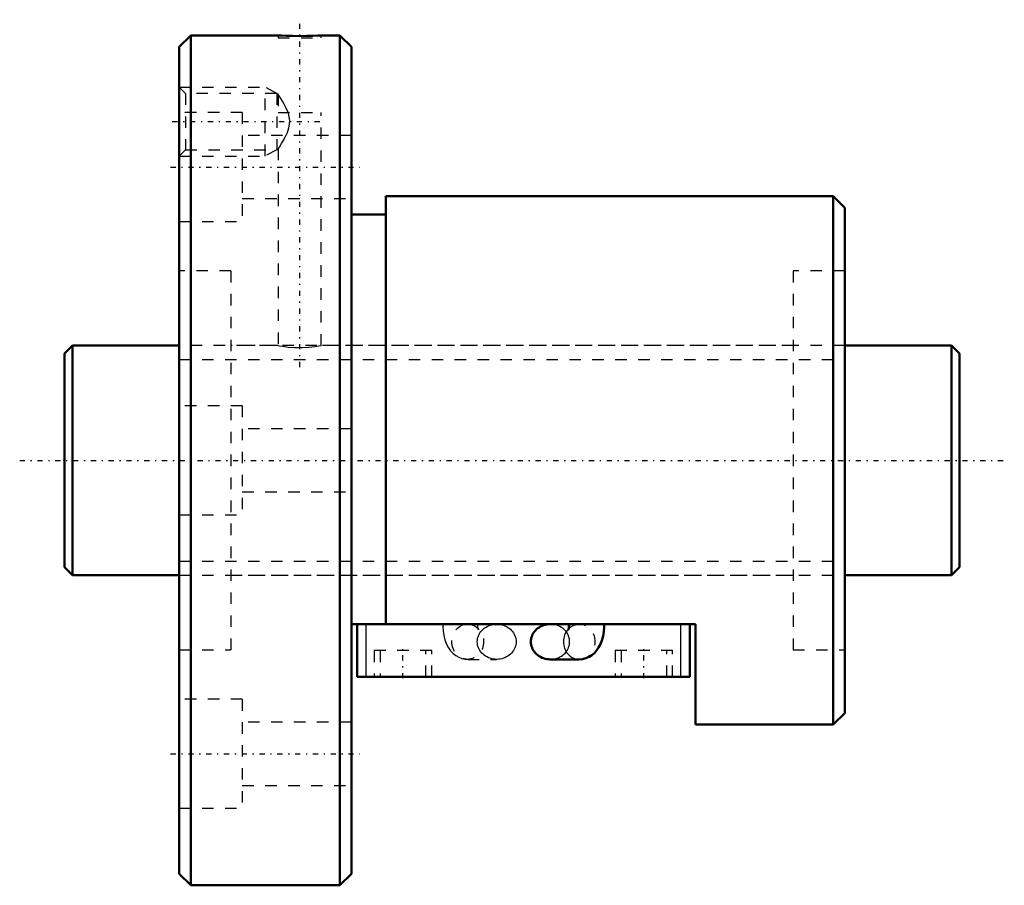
# Model space of a CAD drawing. Header units: millimetres. Extents: x -3.9 to 81.9, y -37 to 38.4.
import ezdxf

# ---------------------------------------------------------------- set-up
doc = ezdxf.new("R2010")
doc.units = ezdxf.units.MM
doc.linetypes.add('Center', pattern=[1.5, 0.45, -0.5, 0.05, -0.5])
doc.linetypes.add('Dashed', pattern=[2, 1, -1])
for name, color, linetype, lineweight in [('2d ConnectionPoints', 7, 'Continuous', 50), ('AM_0', 7, 'Continuous', 50), ('AM_4', 3, 'Continuous', 25), ('AM_5', 3, 'Continuous', 25), ('AM_7', 7, 'Center', 25), ('AM_9', 6, 'Dashed', 25)]:
    doc.layers.add(name, color=color, linetype=linetype, lineweight=lineweight)

# ---------------------------------------------------------------- blocks, each defined once
blk = doc.blocks.new('1_BNF_2010A_1_5RR_Nut_0_in_BNF2010V_2_5RRG1_78LC0_000_rev_4')
at = {"layer": 'AM_0'}
for p, q in [((11, 37), (10, 36)), ((11, 37), (11, -37)), ((18.625, 37), (11, 37)), ((24, 37), (22.352, 37)), ((24, 37), (24, -37)), ((25, 36), (24, 37)), ((10, 36), (10, -36)), ((25, 36), (25, -36)), ((67, 23), (28, 23)), ((28, 23), (28, -14.26)), ((67, 23), (67, -23)), ((68, 22), (67, 23)), ((68, 22), (68, -22)), ((28, 21.4), (25, 21.4)), ((55, -14.26), (25, -14.26)), ((25.5, -18.86), (25.5, -14.26)), ((43.976, -14.261), (42.332, -14.261)), ((54.5, -18.86), (54.5, -14.26)), ((55, -23), (55, -14.26)), ((42.332, -17.326), (44.86, -17.326)), ((54.5, -18.86), (25.5, -18.86)), ((67, -23), (68, -22)), ((55, -23), (67, -23)), ((10, -36), (11, -37)), ((24, -37), (25, -36)), ((11, -37), (24, -37))]:
    blk.add_line(p, q, dxfattribs=at)
for points in [[(22.375, 37), (22.325, 36.998), (22.081, 36.986), (21.659, 36.971), (21.105, 36.957), (20.484, 36.952), (19.865, 36.958), (19.317, 36.971), (18.902, 36.987), (18.667, 36.998), (18.625, 37)], [(42.332, -14.261), (42.184, -14.267), (42.038, -14.284), (41.894, -14.313), (41.753, -14.353), (41.617, -14.405), (41.486, -14.466), (41.362, -14.538), (41.245, -14.619), (41.136, -14.71), (41.036, -14.808), (40.947, -14.914), (40.867, -15.027), (40.799, -15.146), (40.743, -15.269), (40.698, -15.397), (40.666, -15.527), (40.647, -15.66), (40.641, -15.793)], [(43.976, -14.26), (43.974, -14.346), (43.961, -14.507), (43.938, -14.638), (43.918, -14.715), (43.907, -14.748), (43.906, -14.749)], [(44.86, -17.326), (45.155, -17.301), (45.447, -17.228), (45.715, -17.113), (45.958, -16.96), (46.177, -16.775), (46.372, -16.558), (46.545, -16.306), (46.698, -16.013), (46.829, -15.675), (46.931, -15.3), (46.999, -14.912), (47.034, -14.52), (47.04, -14.26)], [(40.641, -15.793), (40.647, -15.927), (40.666, -16.059), (40.698, -16.19), (40.743, -16.317), (40.799, -16.441), (40.867, -16.56), (40.947, -16.672), (41.036, -16.778), (41.136, -16.877), (41.245, -16.967), (41.362, -17.049), (41.486, -17.12), (41.617, -17.182), (41.753, -17.233), (41.894, -17.273), (42.038, -17.302), (42.184, -17.32), (42.332, -17.326)]]:
    blk.add_lwpolyline(points, dxfattribs=at)
at = {"layer": 'AM_4'}
for p, q in [((26.3, -18.86), (26.3, -14.26)), ((53.7, -18.86), (53.7, -14.26))]:
    blk.add_line(p, q, dxfattribs=at)
blk.add_ellipse((44.86, -15.793), major_axis=(0, 1.532), ratio=0.906308, start_param=0.738369, end_param=3.137406, dxfattribs=at)
at = {"layer": 'AM_5', "linetype": 'Dashed'}
for p, q in [((10, 32.5), (17.5, 32.5)), ((17.5, 26.5), (17.5, 32.5)), ((18.5, 31.959), (17.5, 32.5)), ((18.5, 27.041), (17.5, 26.5)), ((10, 26.5), (17.5, 26.5))]:
    blk.add_line(p, q, dxfattribs=at)
at = {"layer": 'AM_7'}
for p, q in [((20.5, 8.125), (20.5, 38.375)), ((9.4, 29.5), (22.6, 29.5)), ((9.25, 25.548), (25.75, 25.548)), ((29.5, -18.975), (29.5, -16.445)), ((50.5, -18.975), (50.5, -16.445)), ((9.25, -25.548), (25.75, -25.548))]:
    blk.add_line(p, q, dxfattribs=at)
at = {"layer": 'AM_9'}
for p, q in [((18.625, 37), (18.625, 36.8)), ((22.375, 36.8), (22.375, 37)), ((18.625, 36.8), (22.375, 36.8)), ((10.541, 31.959), (10, 32.5)), ((18.5, 31.959), (10.541, 31.959)), ((10.541, 31.959), (10.541, 27.041)), ((18.5, 31.959), (18.5, 27.041)), ((18.638, 31.861), (18.5, 31.959)), ((18.625, 31.856), (18.625, 30.3)), ((15.5, 30.298), (10, 30.298)), ((15.5, 30.298), (15.5, 20.798)), ((18.625, 30.3), (22.375, 30.3)), ((22.375, 9.995), (22.375, 30.3)), ((25, 28.298), (15.5, 28.298)), ((10, 26.5), (10.541, 27.041)), ((10.541, 27.041), (18.5, 27.041)), ((18.5, 27.041), (18.635, 27.136)), ((18.625, 27.14), (18.625, 10)), ((15.5, 22.798), (25, 22.798)), ((10, 20.798), (15.5, 20.798)), ((14.5, 16.5), (10, 16.5)), ((14.5, 16.5), (14.5, -16.5)), ((63.5, 16.5), (63.5, -16.5)), ((68, 16.5), (63.5, 16.5)), ((18.625, 10), (14.5, 10)), ((63.5, 10), (22.351, 10)), ((15.5, 4.75), (10, 4.75)), ((15.5, 4.75), (15.5, -4.75)), ((25, 2.75), (15.5, 2.75)), ((15.5, -2.75), (25, -2.75)), ((10, -4.75), (15.5, -4.75)), ((14.5, -10), (63.5, -10)), ((35.14, -14.261), (35.17, -14.261)), ((37.668, -14.261), (35.14, -14.261)), ((44.86, -14.261), (43.976, -14.261)), ((10, -16.5), (14.5, -16.5)), ((32, -16.56), (27, -16.56)), ((27, -16.56), (27, -18.86)), ((27.5, -16.56), (27.5, -18.86)), ((31.5, -18.86), (31.5, -16.56)), ((32, -18.86), (32, -16.56)), ((53, -16.56), (48, -16.56)), ((48, -16.56), (48, -18.86)), ((48.5, -16.56), (48.5, -18.86)), ((52.5, -18.86), (52.5, -16.56)), ((53, -18.86), (53, -16.56)), ((63.5, -16.5), (68, -16.5)), ((35.14, -17.326), (37.668, -17.326)), ((15.5, -20.798), (10, -20.798)), ((15.5, -20.798), (15.5, -30.298)), ((25, -22.798), (15.5, -22.798)), ((15.5, -28.298), (25, -28.298)), ((10, -30.298), (15.5, -30.298))]:
    blk.add_line(p, q, dxfattribs=at)
for points in [[(19.484, 30.3), (19.327, 30.677), (19.144, 31.032), (18.997, 31.287), (18.855, 31.517), (18.7, 31.757), (18.632, 31.86), (18.625, 31.871)], [(18.625, 27.129), (18.648, 27.163), (18.729, 27.286), (18.923, 27.592), (19.092, 27.876), (19.268, 28.203), (19.434, 28.566), (19.565, 28.966), (19.621, 29.276), (19.631, 29.601), (19.51, 30.224), (19.484, 30.3)], [(18.625, 10), (18.729, 9.981), (19.027, 9.933), (19.492, 9.874), (20.075, 9.832), (20.702, 9.825), (21.297, 9.855), (21.807, 9.909), (22.179, 9.965), (22.361, 9.997), (22.375, 10)], [(32.96, -14.26), (32.964, -14.473), (32.995, -14.862), (33.058, -15.246), (33.156, -15.628), (33.3, -16.008), (33.465, -16.323), (33.654, -16.59), (33.866, -16.815), (34.101, -17.002), (34.359, -17.149), (34.634, -17.254), (34.922, -17.313), (35.14, -17.326)], [(35.17, -14.261), (35.384, -14.285), (35.6, -14.349)], [(35.6, -14.349), (35.611, -14.353), (35.667, -14.378)], [(35.978, -15.793), (35.984, -15.66), (36.003, -15.527), (36.035, -15.397), (36.08, -15.269), (36.136, -15.146), (36.204, -15.027), (36.283, -14.914), (36.373, -14.808), (36.473, -14.71), (36.582, -14.619), (36.699, -14.538), (36.823, -14.466), (36.954, -14.405), (37.09, -14.353), (37.231, -14.313), (37.375, -14.284), (37.521, -14.267), (37.668, -14.261)], [(36.094, -14.749), (36.088, -14.735), (36.072, -14.681), (36.051, -14.584), (36.033, -14.452), (36.025, -14.295), (36.024, -14.26)], [(37.668, -14.261), (37.816, -14.267), (37.962, -14.284), (38.106, -14.313), (38.247, -14.353), (38.383, -14.405), (38.514, -14.466), (38.638, -14.538), (38.755, -14.619), (38.864, -14.71), (38.964, -14.808), (39.053, -14.914), (39.133, -15.027), (39.201, -15.146), (39.257, -15.269), (39.302, -15.397), (39.334, -15.527), (39.353, -15.66), (39.359, -15.793), (39.353, -15.927), (39.334, -16.059), (39.302, -16.19), (39.257, -16.317), (39.201, -16.441), (39.133, -16.56), (39.053, -16.672), (38.964, -16.778), (38.864, -16.877), (38.755, -16.967), (38.638, -17.049), (38.514, -17.12), (38.383, -17.182), (38.247, -17.233), (38.106, -17.273), (37.962, -17.302), (37.816, -17.32), (37.668, -17.326)], [(42.332, -17.326), (42.479, -17.32), (42.625, -17.302), (42.769, -17.273), (42.91, -17.233), (43.046, -17.182), (43.177, -17.12), (43.301, -17.049), (43.418, -16.967), (43.527, -16.877), (43.627, -16.778), (43.717, -16.672), (43.796, -16.56), (43.864, -16.441), (43.92, -16.317), (43.965, -16.19), (43.997, -16.059), (44.016, -15.927), (44.022, -15.793), (44.016, -15.66), (43.997, -15.527), (43.965, -15.397), (43.92, -15.269), (43.864, -15.146), (43.796, -15.027), (43.717, -14.914), (43.627, -14.808), (43.527, -14.71), (43.418, -14.619), (43.301, -14.538), (43.177, -14.466), (43.046, -14.405), (42.91, -14.353), (42.769, -14.313), (42.625, -14.284), (42.479, -14.267), (42.332, -14.261)], [(43.906, -14.749), (43.913, -14.737), (43.945, -14.686), (44.017, -14.601), (44.14, -14.493), (44.316, -14.386), (44.414, -14.343)], [(44.414, -14.343), (44.531, -14.305), (44.77, -14.264), (44.86, -14.261)], [(36.006, -14.626), (36.03, -14.653), (36.077, -14.72), (36.093, -14.748), (36.094, -14.749)], [(37.668, -17.326), (37.521, -17.32), (37.375, -17.302), (37.231, -17.273), (37.09, -17.233), (36.954, -17.182), (36.823, -17.12), (36.699, -17.049), (36.582, -16.967), (36.473, -16.877), (36.373, -16.778), (36.283, -16.672), (36.204, -16.56), (36.136, -16.441), (36.08, -16.317), (36.035, -16.19), (36.003, -16.059), (35.984, -15.927), (35.978, -15.793)]]:
    blk.add_lwpolyline(points, dxfattribs=at)
blk.add_ellipse((35.14, -15.793), major_axis=(0, 1.532), ratio=0.906308, dxfattribs=at)
for start_param, end_param in [(3.137406, 6.643797), (0.672973, 0.738369)]:
    blk.add_ellipse((44.86, -15.793), major_axis=(0, 1.532), ratio=0.906308, start_param=start_param, end_param=end_param, dxfattribs=at)
blk = doc.blocks.new('2_BNF_2010A_1_5RR000_Shaft_0_in_BNF2010V_2_5RRG1_78LC0_000_rev_4')
at = {"layer": 'AM_0'}
for p, q in [((0.7, 10), (0, 9.3)), ((0.7, 10), (0.7, -10)), ((10, 10), (0.7, 10)), ((77.3, 10), (68, 10)), ((78, 9.3), (77.3, 10)), ((77.3, 10), (77.3, -10)), ((0, 9.3), (0, -9.3)), ((78, 9.3), (78, -9.3)), ((0, -9.3), (0.7, -10)), ((77.3, -10), (78, -9.3)), ((0.7, -10), (10, -10)), ((68, -10), (77.3, -10))]:
    blk.add_line(p, q, dxfattribs=at)
at = {"layer": 'AM_5', "linetype": 'Dashed'}
for p, q in [((10, 8.773), (68, 8.773)), ((10, -8.773), (68, -8.773))]:
    blk.add_line(p, q, dxfattribs=at)
at = {"layer": 'AM_7'}
blk.add_line((-3.9, 0), (81.9, 0), dxfattribs=at)
at = {"layer": 'AM_9'}
for p, q in [((68, 10), (10, 10)), ((10, -10), (68, -10))]:
    blk.add_line(p, q, dxfattribs=at)

msp = doc.modelspace()

# ---------------------------------------------------------------- linework, layer by layer
at = {"layer": '2d ConnectionPoints'}
for p in [(0, 0), (10, 0)]:
    msp.add_point(p, dxfattribs=at)

# ---------------------------------------------------------------- block references
for name in ['1_BNF_2010A_1_5RR_Nut_0_in_BNF2010V_2_5RRG1_78LC0_000_rev_4', '2_BNF_2010A_1_5RR000_Shaft_0_in_BNF2010V_2_5RRG1_78LC0_000_rev_4']:
    msp.add_blockref(name, (0, 0))

doc.saveas('drawing.dxf')
